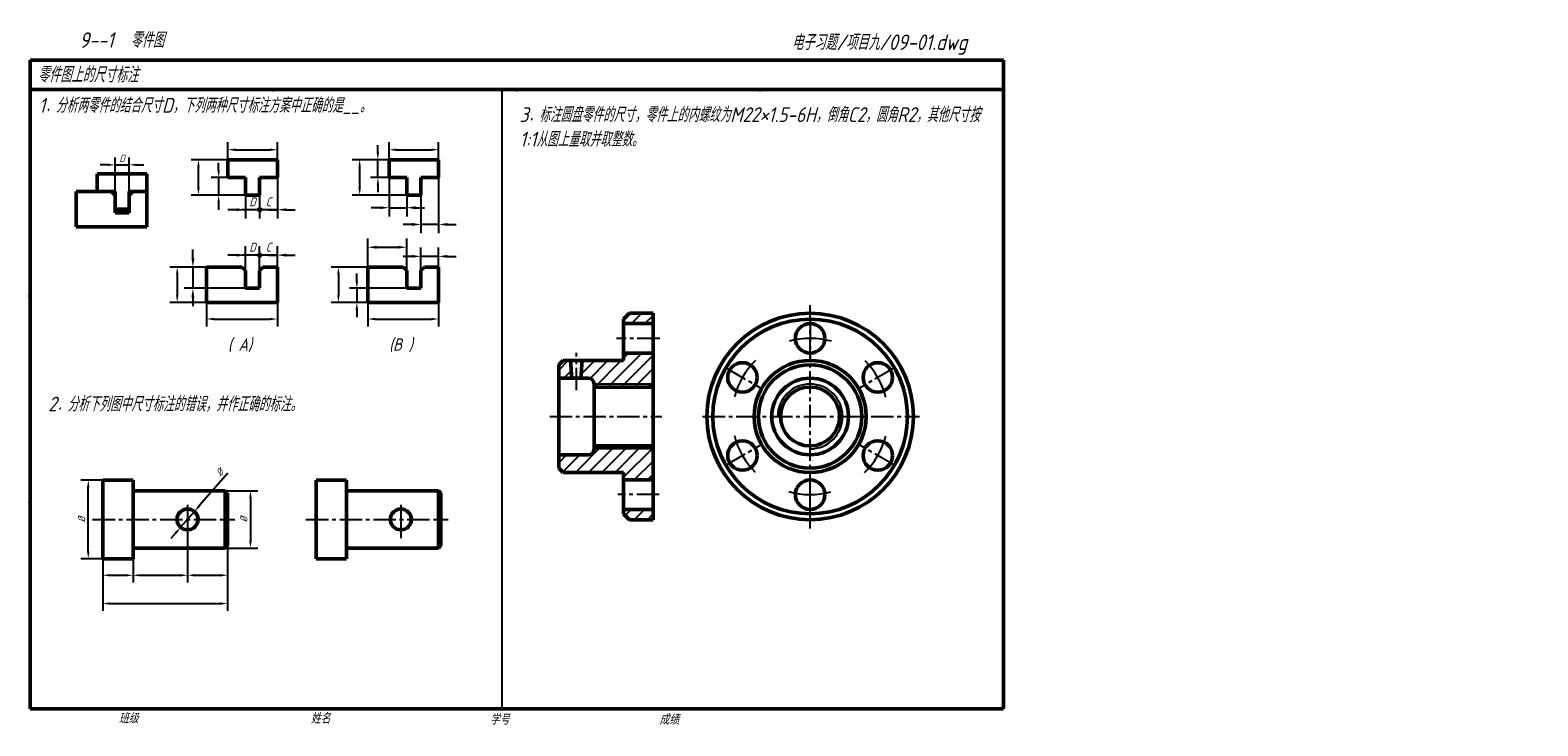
# Model space of a CAD drawing. Header units: millimetres. Extents: x 79 to 590, y 66 to 302.
import ezdxf

# ---------------------------------------------------------------- set-up
doc = ezdxf.new("R2010")
doc.units = ezdxf.units.MM
doc.header["$LTSCALE"] = 0.8
doc.linetypes.add('CENTER2', pattern=[28.575, 19.05, -3.175, 3.175, -3.175])
for name, color, linetype in [('剖面线层', 7, 'Continuous'), ('尺寸层', 221, 'Continuous'), ('细实线层', 7, 'Continuous')]:
    doc.layers.add(name, color=color, linetype=linetype)
for name, color, linetype, lineweight in [('文字层', 227, 'Continuous', 20), ('点画线层', 3, 'CENTER2', 25), ('粗实线层', 7, 'Continuous', 50)]:
    doc.layers.add(name, color=color, linetype=linetype, lineweight=lineweight)
doc.styles.add('工程字体（斜）', font='gbeitc.shx', dxfattribs={"bigfont": 'gbcbig.shx'})
doc.styles.add('工程斜体', font='gbeitc.shx', dxfattribs={"bigfont": 'gbcbig.shx'})
doc.dimstyles.new('gb35', dxfattribs={"dimtxt": 2.5, "dimasz": 2.5, "dimexe": 2.5, "dimexo": 0, "dimgap": 1, "dimtad": 1, "dimdsep": 46, "dimtxsty": '工程字体（斜）', "dimcen": 0, "dimadec": 0, "dimazin": 0, "dimtfac": 1, "dimtmove": 0, "dimatfit": 3, "dimfxl": 0, "dimarcsym": 0})

# ---------------------------------------------------------------- blocks, each defined once
blk = doc.blocks.new('*D21')
at = {"layer": 'Defpoints', "color": 0, "ltscale": 0.5}
for p in [(162.73, 261.64), (145.93, 258.23), (162.73, 258.23)]:
    blk.add_point(p, dxfattribs=at)
at = {"layer": '尺寸层', "color": 0, "lineweight": -2, "ltscale": 0.5}
for p, q in [((145.93, 258.23), (145.93, 264.14)), ((148.43, 261.64), (160.23, 261.64)), ((162.73, 258.23), (162.73, 264.14))]:
    blk.add_line(p, q, dxfattribs=at)
at = {"layer": '尺寸层', "color": 0, "ltscale": 0.5}
for points in [[(148.43, 262.05), (148.43, 261.22), (145.93, 261.64)], [(160.23, 262.05), (160.23, 261.22), (162.73, 261.64)]]:
    blk.add_solid(points, dxfattribs=at)
blk = doc.blocks.new('*D17')
at = {"layer": 'Defpoints', "color": 0, "ltscale": 0.5}
for p in [(145.93, 252.23), (142.82, 246.23), (151.93, 246.23)]:
    blk.add_point(p, dxfattribs=at)
at = {"layer": '尺寸层', "color": 0, "lineweight": -2, "ltscale": 0.5}
for p, q in [((142.82, 254.73), (142.82, 257.23)), ((145.93, 252.23), (140.32, 252.23)), ((142.82, 252.23), (142.82, 246.23)), ((151.93, 246.23), (140.32, 246.23)), ((142.82, 243.73), (142.82, 241.23))]:
    blk.add_line(p, q, dxfattribs=at)
at = {"layer": '尺寸层', "color": 0, "ltscale": 0.5}
for points in [[(142.4, 254.73), (143.23, 254.73), (142.82, 252.23)], [(142.4, 243.73), (143.23, 243.73), (142.82, 246.23)]]:
    blk.add_solid(points, dxfattribs=at)
blk = doc.blocks.new('*D18')
at = {"layer": 'Defpoints', "color": 0, "ltscale": 0.5}
for p in [(135.97, 258.23), (145.93, 258.23), (151.93, 246.23)]:
    blk.add_point(p, dxfattribs=at)
at = {"layer": '尺寸层', "color": 0, "lineweight": -2, "ltscale": 0.5}
for p, q in [((145.93, 258.23), (133.47, 258.23)), ((135.97, 248.73), (135.97, 255.73)), ((151.93, 246.23), (133.47, 246.23))]:
    blk.add_line(p, q, dxfattribs=at)
at = {"layer": '尺寸层', "color": 0, "ltscale": 0.5}
for points in [[(135.56, 255.73), (136.39, 255.73), (135.97, 258.23)], [(135.56, 248.73), (136.39, 248.73), (135.97, 246.23)]]:
    blk.add_solid(points, dxfattribs=at)
blk = doc.blocks.new('*D22')
at = {"layer": 'Defpoints', "color": 0, "ltscale": 0.5}
for p in [(138.73, 221.83), (128.78, 209.83), (138.73, 209.83)]:
    blk.add_point(p, dxfattribs=at)
at = {"layer": '尺寸层', "color": 0, "lineweight": -2, "ltscale": 0.5}
for p, q in [((138.73, 221.83), (126.28, 221.83)), ((128.78, 219.33), (128.78, 212.33)), ((138.73, 209.83), (126.28, 209.83))]:
    blk.add_line(p, q, dxfattribs=at)
at = {"layer": '尺寸层', "color": 0, "ltscale": 0.5}
for points in [[(128.36, 219.33), (129.19, 219.33), (128.78, 221.83)], [(128.36, 212.33), (129.19, 212.33), (128.78, 209.83)]]:
    blk.add_solid(points, dxfattribs=at)
blk = doc.blocks.new('*D23')
at = {"layer": 'Defpoints', "color": 0, "ltscale": 0.5}
for p in [(138.73, 209.83), (162.73, 209.83), (162.73, 204.21)]:
    blk.add_point(p, dxfattribs=at)
at = {"layer": '尺寸层', "color": 0, "lineweight": -2, "ltscale": 0.5}
for p, q in [((138.73, 209.83), (138.73, 201.71)), ((162.73, 209.83), (162.73, 201.71)), ((141.23, 204.21), (160.23, 204.21))]:
    blk.add_line(p, q, dxfattribs=at)
at = {"layer": '尺寸层', "color": 0, "ltscale": 0.5}
for points in [[(141.23, 204.63), (141.23, 203.8), (138.73, 204.21)], [(160.23, 204.63), (160.23, 203.8), (162.73, 204.21)]]:
    blk.add_solid(points, dxfattribs=at)
blk = doc.blocks.new('*D24')
at = {"layer": 'Defpoints', "color": 0, "ltscale": 0.5}
for p in [(217.39, 261.64), (200.59, 258.23), (217.39, 258.23)]:
    blk.add_point(p, dxfattribs=at)
at = {"layer": '尺寸层', "color": 0, "lineweight": -2, "ltscale": 0.5}
for p, q in [((200.59, 258.23), (200.59, 264.14)), ((203.09, 261.64), (214.89, 261.64)), ((217.39, 258.23), (217.39, 264.14))]:
    blk.add_line(p, q, dxfattribs=at)
at = {"layer": '尺寸层', "color": 0, "ltscale": 0.5}
for points in [[(203.09, 262.05), (203.09, 261.22), (200.59, 261.64)], [(214.89, 262.05), (214.89, 261.22), (217.39, 261.64)]]:
    blk.add_solid(points, dxfattribs=at)
blk = doc.blocks.new('*D19')
at = {"layer": 'Defpoints', "color": 0, "ltscale": 0.5}
for p in [(190.64, 258.23), (200.59, 258.23), (206.59, 246.23)]:
    blk.add_point(p, dxfattribs=at)
at = {"layer": '尺寸层', "color": 0, "lineweight": -2, "ltscale": 0.5}
for p, q in [((200.59, 258.23), (188.14, 258.23)), ((190.64, 248.73), (190.64, 255.73)), ((206.59, 246.23), (188.14, 246.23))]:
    blk.add_line(p, q, dxfattribs=at)
at = {"layer": '尺寸层', "color": 0, "ltscale": 0.5}
for points in [[(190.22, 255.73), (191.05, 255.73), (190.64, 258.23)], [(190.22, 248.73), (191.05, 248.73), (190.64, 246.23)]]:
    blk.add_solid(points, dxfattribs=at)
blk = doc.blocks.new('*D25')
at = {"layer": 'Defpoints', "color": 0, "ltscale": 0.5}
for p in [(193.39, 221.83), (183.44, 209.83), (193.39, 209.83)]:
    blk.add_point(p, dxfattribs=at)
at = {"layer": '尺寸层', "color": 0, "lineweight": -2, "ltscale": 0.5}
for p, q in [((193.39, 221.83), (180.94, 221.83)), ((183.44, 219.33), (183.44, 212.33)), ((193.39, 209.83), (180.94, 209.83))]:
    blk.add_line(p, q, dxfattribs=at)
at = {"layer": '尺寸层', "color": 0, "ltscale": 0.5}
for points in [[(183.02, 219.33), (183.86, 219.33), (183.44, 221.83)], [(183.02, 212.33), (183.86, 212.33), (183.44, 209.83)]]:
    blk.add_solid(points, dxfattribs=at)
blk = doc.blocks.new('*D26')
at = {"layer": 'Defpoints', "color": 0, "ltscale": 0.5}
for p in [(193.39, 209.83), (217.39, 209.83), (217.39, 204.21)]:
    blk.add_point(p, dxfattribs=at)
at = {"layer": '尺寸层', "color": 0, "lineweight": -2, "ltscale": 0.5}
for p, q in [((193.39, 209.83), (193.39, 201.71)), ((217.39, 209.83), (217.39, 201.71)), ((195.89, 204.21), (214.89, 204.21))]:
    blk.add_line(p, q, dxfattribs=at)
at = {"layer": '尺寸层', "color": 0, "ltscale": 0.5}
for points in [[(195.89, 204.63), (195.89, 203.8), (193.39, 204.21)], [(214.89, 204.63), (214.89, 203.8), (217.39, 204.21)]]:
    blk.add_solid(points, dxfattribs=at)
blk = doc.blocks.new('*D27')
at = {"layer": 'Defpoints', "color": 0, "ltscale": 0.5}
for p in [(200.59, 258.23), (196.8, 252.23), (200.59, 252.23)]:
    blk.add_point(p, dxfattribs=at)
at = {"layer": '尺寸层', "color": 0, "lineweight": -2, "ltscale": 0.5}
for p, q in [((196.8, 260.73), (196.8, 263.23)), ((200.59, 258.23), (192.3, 258.23)), ((196.8, 252.23), (196.8, 258.23)), ((200.59, 252.23), (194.3, 252.23)), ((196.8, 249.73), (196.8, 247.23))]:
    blk.add_line(p, q, dxfattribs=at)
at = {"layer": '尺寸层', "color": 0, "ltscale": 0.5}
for points in [[(196.39, 260.73), (197.22, 260.73), (196.8, 258.23)], [(196.39, 249.73), (197.22, 249.73), (196.8, 252.23)]]:
    blk.add_solid(points, dxfattribs=at)
blk = doc.blocks.new('*D28')
at = {"layer": 'Defpoints', "color": 0, "ltscale": 0.5}
for p in [(189.68, 214.63), (193.39, 209.83), (206.59, 214.63)]:
    blk.add_point(p, dxfattribs=at)
at = {"layer": '尺寸层', "color": 0, "lineweight": -2, "ltscale": 0.5}
for p, q in [((189.68, 217.13), (189.68, 219.63)), ((193.39, 209.83), (185.18, 209.83)), ((206.59, 214.63), (187.18, 214.63)), ((189.68, 214.63), (189.68, 209.83)), ((189.68, 207.33), (189.68, 204.83))]:
    blk.add_line(p, q, dxfattribs=at)
at = {"layer": '尺寸层', "color": 0, "ltscale": 0.5}
for points in [[(189.26, 217.13), (190.1, 217.13), (189.68, 214.63)], [(189.26, 207.33), (190.1, 207.33), (189.68, 209.83)]]:
    blk.add_solid(points, dxfattribs=at)
blk = doc.blocks.new('*D29')
at = {"layer": 'Defpoints', "color": 0, "ltscale": 0.5}
for p in [(98.61, 149.61), (103.5, 149.61), (103.5, 122.9)]:
    blk.add_point(p, dxfattribs=at)
at = {"layer": '尺寸层', "color": 0, "lineweight": -2, "ltscale": 0.5}
for p, q in [((103.5, 149.61), (96.11, 149.61)), ((98.61, 125.4), (98.61, 147.11)), ((103.5, 122.9), (96.11, 122.9))]:
    blk.add_line(p, q, dxfattribs=at)
at = {"layer": '尺寸层', "color": 0, "ltscale": 0.5}
for points in [[(98.19, 147.11), (99.03, 147.11), (98.61, 149.61)], [(98.19, 125.4), (99.03, 125.4), (98.61, 122.9)]]:
    blk.add_solid(points, dxfattribs=at)
at = {"layer": '尺寸层', "color": 0, "ltscale": 0.5, "insert": (96.36, 136.26), "char_height": 2.5, "attachment_point": 5, "rotation": 90, "style": '工程字体（斜）'}
blk.add_mtext('%%C', dxfattribs=at)
blk = doc.blocks.new('*D30')
at = {"layer": 'Defpoints', "color": 0, "ltscale": 0.5}
for p in [(103.5, 122.9), (113.82, 122.9), (113.82, 117.31)]:
    blk.add_point(p, dxfattribs=at)
at = {"layer": '尺寸层', "color": 0, "lineweight": -2, "ltscale": 0.5}
for p, q in [((103.5, 122.9), (103.5, 114.81)), ((113.82, 122.9), (113.82, 114.81)), ((106, 117.31), (111.32, 117.31))]:
    blk.add_line(p, q, dxfattribs=at)
at = {"layer": '尺寸层', "color": 0, "ltscale": 0.5}
for points in [[(106, 117.73), (106, 116.89), (103.5, 117.31)], [(111.32, 117.73), (111.32, 116.89), (113.82, 117.31)]]:
    blk.add_solid(points, dxfattribs=at)
blk = doc.blocks.new('*D31')
at = {"layer": 'Defpoints', "color": 0, "ltscale": 0.5}
for p in [(132.27, 129.9), (113.82, 122.9), (132.27, 117.31)]:
    blk.add_point(p, dxfattribs=at)
at = {"layer": '尺寸层', "color": 0, "lineweight": -2, "ltscale": 0.5}
for p, q in [((132.27, 129.9), (132.27, 114.81)), ((113.82, 122.9), (113.82, 114.81)), ((116.32, 117.31), (129.77, 117.31))]:
    blk.add_line(p, q, dxfattribs=at)
at = {"layer": '尺寸层', "color": 0, "ltscale": 0.5}
for points in [[(116.32, 117.73), (116.32, 116.89), (113.82, 117.31)], [(129.77, 117.73), (129.77, 116.89), (132.27, 117.31)]]:
    blk.add_solid(points, dxfattribs=at)
blk = doc.blocks.new('*D32')
at = {"layer": 'Defpoints', "color": 0, "ltscale": 0.5}
for p in [(132.27, 129.9), (145.82, 127.38), (145.82, 117.31)]:
    blk.add_point(p, dxfattribs=at)
at = {"layer": '尺寸层', "color": 0, "lineweight": -2, "ltscale": 0.5}
for p, q in [((132.27, 129.9), (132.27, 114.81)), ((145.82, 127.38), (145.82, 114.81)), ((134.77, 117.31), (143.32, 117.31))]:
    blk.add_line(p, q, dxfattribs=at)
at = {"layer": '尺寸层', "color": 0, "ltscale": 0.5}
for points in [[(134.77, 117.73), (134.77, 116.89), (132.27, 117.31)], [(143.32, 117.73), (143.32, 116.89), (145.82, 117.31)]]:
    blk.add_solid(points, dxfattribs=at)
blk = doc.blocks.new('*D20')
at = {"layer": 'Defpoints', "color": 0, "ltscale": 0.5}
for p in [(103.5, 122.9), (145.82, 127.38), (145.82, 107.72)]:
    blk.add_point(p, dxfattribs=at)
at = {"layer": '尺寸层', "color": 0, "lineweight": -2, "ltscale": 0.5}
for p, q in [((103.5, 122.9), (103.5, 105.22)), ((145.82, 127.38), (145.82, 105.22)), ((106, 107.72), (143.32, 107.72))]:
    blk.add_line(p, q, dxfattribs=at)
at = {"layer": '尺寸层', "color": 0, "ltscale": 0.5}
for points in [[(106, 108.13), (106, 107.3), (103.5, 107.72)], [(143.32, 108.13), (143.32, 107.3), (145.82, 107.72)]]:
    blk.add_solid(points, dxfattribs=at)
blk = doc.blocks.new('*D33')
at = {"layer": 'Defpoints', "color": 0, "ltscale": 0.5}
for p in [(144.99, 145.97), (144.99, 126.55), (153.61, 126.55)]:
    blk.add_point(p, dxfattribs=at)
at = {"layer": '尺寸层', "color": 0, "lineweight": -2, "ltscale": 0.5}
for p, q in [((144.99, 145.97), (156.11, 145.97)), ((153.61, 143.47), (153.61, 129.05)), ((144.99, 126.55), (156.11, 126.55))]:
    blk.add_line(p, q, dxfattribs=at)
at = {"layer": '尺寸层', "color": 0, "ltscale": 0.5}
for points in [[(153.2, 143.47), (154.03, 143.47), (153.61, 145.97)], [(153.2, 129.05), (154.03, 129.05), (153.61, 126.55)]]:
    blk.add_solid(points, dxfattribs=at)
at = {"layer": '尺寸层', "color": 0, "ltscale": 0.5, "insert": (151.36, 136.26), "char_height": 2.5, "attachment_point": 5, "rotation": 90, "style": '工程字体（斜）'}
blk.add_mtext('%%C', dxfattribs=at)
blk = doc.blocks.new('*D34')
at = {"layer": 'Defpoints', "color": 0, "ltscale": 0.5}
for p in [(134.61, 138.93), (129.94, 133.58)]:
    blk.add_point(p, dxfattribs=at)
at = {"layer": '尺寸层', "color": 0, "lineweight": -2, "ltscale": 0.5}
for p, q in [((145.99, 151.98), (136.25, 140.82)), ((129.94, 133.58), (134.61, 138.93)), ((128.3, 131.7), (126.65, 129.81))]:
    blk.add_line(p, q, dxfattribs=at)
at = {"layer": '尺寸层', "color": 0, "ltscale": 0.5}
for points in [[(135.94, 141.09), (136.56, 140.54), (134.61, 138.93)], [(127.98, 131.97), (128.61, 131.42), (129.94, 133.58)]]:
    blk.add_solid(points, dxfattribs=at)
at = {"layer": '尺寸层', "color": 0, "ltscale": 0.5, "insert": (143.21, 152.21), "char_height": 2.5, "attachment_point": 5, "rotation": 48.9062, "style": '工程字体（斜）'}
blk.add_mtext('%%C', dxfattribs=at)
blk = doc.blocks.new('*D35')
at = {"layer": 'Defpoints', "color": 0, "ltscale": 0.5}
for p in [(112.49, 256.51), (107.69, 247.45), (112.49, 247.45)]:
    blk.add_point(p, dxfattribs=at)
at = {"layer": '尺寸层', "color": 0, "lineweight": -2, "ltscale": 0.5}
for p, q in [((105.19, 256.51), (102.69, 256.51)), ((107.69, 247.45), (107.69, 259.01)), ((107.69, 256.51), (112.49, 256.51)), ((112.49, 247.45), (112.49, 259.01)), ((114.99, 256.51), (117.49, 256.51))]:
    blk.add_line(p, q, dxfattribs=at)
at = {"layer": '尺寸层', "color": 0, "ltscale": 0.5}
for points in [[(105.19, 256.92), (105.19, 256.09), (107.69, 256.51)], [(114.99, 256.92), (114.99, 256.09), (112.49, 256.51)]]:
    blk.add_solid(points, dxfattribs=at)
at = {"layer": '尺寸层', "color": 0, "ltscale": 0.5, "insert": (110.09, 258.76), "char_height": 2.5, "attachment_point": 5, "style": '工程字体（斜）'}
blk.add_mtext('D', dxfattribs=at)

msp = doc.modelspace()

# ---------------------------------------------------------------- hatches: boundary and pattern name
at = {"layer": '剖面线层', "ltscale": 0.5}
h = msp.add_hatch(dxfattribs=at)
h.set_pattern_fill('ANSI31', style=0)
h.set_pattern_definition([(45, (-6.6376, -14.9818), (-2.245064, 2.245064), [])])
h.paths.add_polyline_path([(262.128, 190.162), (259.628, 190.162), (258.128, 188.662), (258.128, 184.162), (262.628, 184.162)])
h.paths.add_polyline_path([(290.128, 192.662), (280.128, 192.662), (280.128, 190.162), (266.128, 190.162), (265.628, 184.162), (268.128, 184.162, -0.4142136), (270.128, 182.162), (290.128, 182.162)])
h.paths.add_polyline_path([(290.128, 206.162), (282.128, 206.162), (280.128, 204.162), (280.128, 202.662), (290.128, 202.662)])
h.paths.add_polyline_path([(290.128, 182.162), (270.128, 182.162), (270.128, 181.162), (290.128, 181.162)])
h.paths.add_polyline_path([(290.128, 160.162), (270.128, 160.162, -0.4142136), (268.128, 158.162), (258.128, 158.162), (258.128, 153.662), (259.628, 152.162), (280.128, 152.162), (280.128, 149.662), (290.128, 149.662)])
h.paths.add_polyline_path([(290.128, 161.162), (270.128, 161.162), (270.128, 160.162), (290.128, 160.162)])
h.paths.add_polyline_path([(290.128, 139.662), (280.128, 139.662), (280.128, 138.162), (282.128, 136.162), (290.128, 136.162)])

# ---------------------------------------------------------------- linework, layer by layer
at = {"layer": '尺寸层', "color": 7}
for p, q in [((156.725, 252.227), (156.725, 238.279)), ((156.725, 252.227), (156.725, 238.279)), ((162.725, 252.227), (162.725, 238.279)), ((200.59, 252.227), (200.59, 238.966)), ((206.59, 252.227), (206.59, 238.966)), ((211.39, 252.227), (211.39, 233.291)), ((217.39, 252.227), (217.39, 233.291)), ((151.925, 246.227), (151.925, 238.279)), ((148.925, 241.279), (145.925, 241.279)), ((153.725, 241.279), (150.725, 241.279)), ((162.725, 241.279), (151.925, 241.279)), ((159.725, 241.279), (162.725, 241.279)), ((165.725, 241.279), (168.725, 241.279)), ((197.59, 241.966), (194.59, 241.966)), ((200.59, 241.966), (206.59, 241.966)), ((209.59, 241.966), (212.59, 241.966)), ((208.39, 236.291), (205.39, 236.291)), ((217.39, 236.291), (211.39, 236.291)), ((220.39, 236.291), (223.39, 236.291)), ((193.39, 221.826), (193.39, 231.56)), ((206.59, 220.626), (206.59, 231.56)), ((134.096, 224.826), (134.096, 227.826)), ((148.925, 225.88), (145.925, 225.88)), ((153.725, 225.88), (150.725, 225.88)), ((151.925, 220.626), (151.925, 228.88)), ((162.725, 225.88), (151.925, 225.88)), ((156.725, 220.626), (156.725, 228.88)), ((156.725, 220.626), (156.725, 228.88)), ((159.725, 225.88), (162.725, 225.88)), ((162.725, 221.826), (162.725, 228.88)), ((165.725, 225.88), (168.725, 225.88)), ((196.39, 228.56), (203.59, 228.56)), ((208.39, 225.466), (205.39, 225.466)), ((211.39, 220.626), (211.39, 228.466)), ((217.39, 225.466), (211.39, 225.466)), ((217.39, 221.826), (217.39, 228.466)), ((220.39, 225.466), (223.39, 225.466)), ((150.725, 221.826), (131.096, 221.826)), ((134.096, 221.826), (134.096, 214.626)), ((151.925, 214.626), (131.096, 214.626)), ((134.096, 211.626), (134.096, 208.626))]:
    msp.add_line(p, q, dxfattribs=at)
for points in [[(148.925, 241.779), (148.925, 240.779), (151.925, 241.279)], [(165.725, 241.779), (165.725, 240.779), (162.725, 241.279)], [(197.59, 242.466), (197.59, 241.466), (200.59, 241.966)], [(209.59, 242.466), (209.59, 241.466), (206.59, 241.966)], [(208.39, 236.791), (208.39, 235.791), (211.39, 236.291)], [(220.39, 236.791), (220.39, 235.791), (217.39, 236.291)], [(148.925, 226.38), (148.925, 225.38), (151.925, 225.88)], [(165.725, 226.38), (165.725, 225.38), (162.725, 225.88)], [(196.39, 229.06), (196.39, 228.06), (193.39, 228.56)], [(203.59, 229.06), (203.59, 228.06), (206.59, 228.56)], [(208.39, 225.966), (208.39, 224.966), (211.39, 225.466)], [(220.39, 225.966), (220.39, 224.966), (217.39, 225.466)], [(133.596, 224.826), (134.596, 224.826), (134.096, 221.826)], [(133.596, 211.626), (134.596, 211.626), (134.096, 214.626)]]:
    msp.add_solid(points, dxfattribs=at)
at = {"layer": '点画线层', "color": 7, "ltscale": 0.5}
for p, q in [((343.373, 133.207), (343.373, 208.912)), ((343.373, 204.162), (343.373, 190.255)), ((292.407, 197.662), (277.693, 197.662)), ((264.128, 180.058), (264.128, 192.723)), ((314.795, 187.662), (326.838, 180.709)), ((371.952, 187.662), (359.909, 180.709)), ((255.072, 171.162), (293.066, 171.162)), ((306.901, 171.162), (380.472, 171.162)), ((314.795, 154.662), (326.838, 161.616)), ((371.952, 154.662), (359.909, 161.616)), ((343.373, 138.162), (343.373, 152.069)), ((292.187, 144.662), (278.132, 144.662)), ((100.096, 136.257), (148.262, 136.257)), ((172.439, 136.257), (220.605, 136.257))]:
    msp.add_line(p, q, dxfattribs=at)
at = {"layer": '点画线层', "color": 7, "linetype": 'Continuous', "ltscale": 0.5}
for p, q in [((132.273, 141.23), (132.273, 129.903)), ((204.616, 141.23), (204.616, 129.903))]:
    msp.add_line(p, q, dxfattribs=at)
for start, end in [(74.16917, 105.32039), (134.16917, 165.32039), (14.16917, 45.32039), (194.16917, 225.32039), (314.16917, 345.32039), (254.16917, 285.32039)]:
    msp.add_arc((343.373, 171.162), 26.5, start, end, dxfattribs=at)
at = {"layer": '粗实线层', "color": 7, "ltscale": 0.5}
for p, q in [((408.909, 292.03), (78.909, 292.03)), ((78.909, 292.03), (78.909, 282.03)), ((408.909, 282.03), (408.909, 292.03)), ((78.909, 282.03), (78.909, 72.03)), ((238.878, 282.03), (78.909, 282.03)), ((408.909, 282.03), (238.878, 282.03)), ((408.909, 72.03), (408.909, 282.03)), ((162.725, 258.227), (145.925, 258.227)), ((145.925, 258.227), (145.925, 252.227)), ((162.725, 258.227), (162.725, 252.227)), ((217.39, 258.227), (200.59, 258.227)), ((200.59, 258.227), (200.59, 252.227)), ((217.39, 258.227), (217.39, 252.227)), ((118.488, 253.449), (101.688, 253.449)), ((101.688, 253.449), (101.688, 247.449)), ((118.488, 235.449), (118.488, 253.449)), ((145.925, 252.227), (151.925, 252.227)), ((151.925, 246.227), (151.925, 252.227)), ((156.725, 252.227), (162.725, 252.227)), ((156.725, 252.227), (156.725, 246.227)), ((200.59, 252.227), (206.59, 252.227)), ((206.59, 246.227), (206.59, 252.227)), ((211.39, 252.227), (217.39, 252.227)), ((211.39, 252.227), (211.39, 246.227)), ((107.688, 247.449), (94.488, 247.449)), ((94.488, 247.449), (94.488, 235.449)), ((107.688, 246.249), (106.488, 247.449)), ((107.688, 247.449), (107.688, 240.249)), ((112.488, 240.249), (112.488, 247.449)), ((112.488, 247.449), (118.488, 247.449)), ((112.488, 246.249), (113.688, 247.449)), ((151.925, 246.227), (156.725, 246.227)), ((206.59, 246.227), (211.39, 246.227)), ((107.688, 241.449), (112.488, 241.449)), ((94.488, 235.449), (118.488, 235.449)), ((107.688, 240.249), (112.488, 240.249)), ((150.725, 221.826), (138.725, 221.826)), ((138.725, 221.826), (138.725, 209.826)), ((151.925, 220.626), (150.725, 221.826)), ((151.925, 220.626), (151.925, 214.626)), ((156.725, 220.626), (157.925, 221.826)), ((156.725, 214.626), (156.725, 220.626)), ((157.925, 221.826), (162.725, 221.826)), ((162.725, 209.826), (162.725, 221.826)), ((205.39, 221.826), (193.39, 221.826)), ((193.39, 221.826), (193.39, 209.826)), ((206.59, 220.626), (205.39, 221.826)), ((206.59, 220.626), (206.59, 214.626)), ((211.39, 220.626), (212.59, 221.826)), ((211.39, 214.626), (211.39, 220.626)), ((212.59, 221.826), (217.39, 221.826)), ((217.39, 209.826), (217.39, 221.826)), ((138.725, 209.826), (162.725, 209.826)), ((151.925, 214.626), (156.725, 214.626)), ((193.39, 209.826), (217.39, 209.826)), ((206.59, 214.626), (211.39, 214.626)), ((280.128, 204.162), (282.128, 206.162)), ((290.128, 206.162), (282.128, 206.162)), ((290.128, 206.162), (282.128, 206.162)), ((290.128, 171.162), (290.128, 206.162)), ((280.128, 204.162), (280.128, 190.162)), ((290.128, 202.662), (280.128, 202.662)), ((258.128, 188.662), (259.628, 190.162)), ((280.128, 190.162), (259.628, 190.162)), ((262.628, 184.162), (262.128, 190.162)), ((265.628, 184.162), (266.128, 190.162)), ((290.128, 192.662), (280.128, 192.662)), ((258.128, 171.162), (258.128, 188.662)), ((268.128, 184.162), (258.128, 184.162)), ((270.128, 171.162), (270.128, 182.162)), ((290.128, 181.162), (270.128, 181.162)), ((258.128, 171.162), (258.128, 153.662)), ((270.128, 171.162), (270.128, 160.162)), ((290.128, 171.162), (290.128, 136.162)), ((343.373, 171.162), (343.373, 171.162)), ((290.128, 161.162), (270.128, 161.162)), ((268.128, 158.162), (258.128, 158.162)), ((258.128, 153.662), (259.628, 152.162)), ((103.497, 136.257), (103.497, 149.61)), ((113.824, 149.61), (103.497, 149.61)), ((113.824, 149.61), (113.824, 122.905)), ((175.84, 136.257), (175.84, 149.61)), ((186.167, 149.61), (175.84, 149.61)), ((186.167, 149.61), (186.167, 122.905)), ((280.128, 152.162), (259.628, 152.162)), ((280.128, 138.162), (280.128, 152.162)), ((290.128, 149.662), (280.128, 149.662)), ((113.824, 145.966), (144.987, 145.966)), ((144.987, 145.966), (145.816, 145.137)), ((144.987, 145.966), (144.987, 126.548)), ((145.816, 145.137), (145.816, 136.257)), ((186.167, 145.966), (217.33, 145.966)), ((217.33, 145.966), (218.159, 145.137)), ((217.33, 145.966), (217.33, 126.548)), ((218.159, 145.137), (218.159, 136.257)), ((290.128, 139.662), (280.128, 139.662)), ((280.128, 138.162), (282.128, 136.162)), ((103.497, 136.257), (103.497, 122.905)), ((145.816, 127.378), (145.816, 136.257)), ((175.84, 136.257), (175.84, 122.905)), ((218.159, 127.378), (218.159, 136.257)), ((290.128, 136.162), (282.128, 136.162)), ((290.128, 136.162), (282.128, 136.162)), ((113.824, 122.905), (103.497, 122.905)), ((113.824, 126.548), (144.987, 126.548)), ((144.987, 126.548), (145.816, 127.378)), ((186.167, 122.905), (175.84, 122.905)), ((186.167, 126.548), (217.33, 126.548)), ((217.33, 126.548), (218.159, 127.378)), ((78.909, 72.03), (408.909, 72.03))]:
    msp.add_line(p, q, dxfattribs=at)
at = {"layer": '粗实线层', "color": 7}
for centre in [(156.725, 241.279), (156.725, 225.88)]:
    msp.add_circle(centre, 0.36, dxfattribs=at)
at = {"layer": '粗实线层', "color": 7, "ltscale": 0.5}
for centre, radius in [((343.373, 171.162), 35), ((343.373, 171.162), 33), ((343.373, 197.662), 5), ((320.424, 184.412), 5), ((343.373, 171.162), 19), ((366.323, 184.412), 5), ((343.373, 171.162), 17.5), ((343.373, 171.162), 13), ((343.373, 171.162), 10), ((320.424, 157.912), 5), ((366.323, 157.912), 5), ((343.373, 144.662), 5), ((132.273, 136.257), 3.551), ((204.616, 136.257), 3.551)]:
    msp.add_circle(centre, radius, dxfattribs=at)
for centre, start, end in [((268.128, 182.162), 0, 90), ((268.128, 160.162), 270, 0)]:
    msp.add_arc(centre, 2, start, end, dxfattribs=at)
at = {"layer": '粗实线层', "color": 7}
for p in [(161.409, 282.03), (243.909, 282.03), (326.409, 282.03), (78.909, 212.03), (78.909, 142.03)]:
    msp.add_point(p, dxfattribs=at)
at = {"layer": '细实线层', "color": 7}
msp.add_line((238.878, 282.03), (238.878, 72.03), dxfattribs=at)
at = {"layer": '细实线层', "color": 7, "ltscale": 0.5}
for p, q in [((290.128, 182.162), (270.128, 182.162)), ((290.128, 160.162), (270.128, 160.162))]:
    msp.add_line(p, q, dxfattribs=at)
msp.add_arc((343.373, 171.162), 11, 270, 180, dxfattribs=at)
at = {"layer": '细实线层', "color": 7}
for p in [(78.909, 212.03), (78.909, 142.03)]:
    msp.add_point(p, dxfattribs=at)

# ---------------------------------------------------------------- texts
at = {"layer": '尺寸层', "color": 7, "char_height": 3, "attachment_point": 5, "style": '工程字体（斜）'}
for s, insert in [('D', (154.325, 243.979)), ('C', (159.725, 243.979)), ('D', (154.325, 228.58)), ('C', (159.725, 228.58))]:
    msp.add_mtext(s, dxfattribs=dict(at, insert=insert))
at = {"layer": '尺寸层', "color": 7, "ltscale": 0.5, "char_height": 4.2, "width": 14.33595, "attachment_point": 1, "style": '工程斜体'}
for s, insert in [('( A)', (145.961, 197.678)), ('(B )', (200.626, 197.678))]:
    msp.add_mtext(s, dxfattribs=dict(at, insert=insert))
at = {"layer": '文字层', "color": 7, "style": '工程字体（斜）'}
for s, p in [('班级', (108.943, 67.061)), ('姓名', (174.025, 67.037)), ('学号', (234.795, 66.659)), ('成绩', (292.226, 66.659))]:
    msp.add_text(s, height=3.5, dxfattribs=at).set_placement(p)
at = {"layer": '细实线层', "color": 7, "ltscale": 0.5, "style": '工程字体（斜）'}
for s, p in [('    9--1  零件图  ', (84.192, 296.198)), ('电子习题/项目九/09-01.dwg', (337.135, 295.46)), ('零件图上的尺寸标注', (81.497, 284.46))]:
    msp.add_text(s, height=5.25, dxfattribs=at).set_placement(p)
at = {"layer": '细实线层', "color": 7, "ltscale": 0.5, "char_height": 5, "attachment_point": 1, "style": '工程斜体'}
for s, insert, width in [('1．分析两零件的结合尺寸D，下列两种尺寸标注方案中正确的是__。', (81.865, 279.178), 119.89392), ('3．标注圆盘零件的尺寸，零件上的内螺纹为M22×{\\Fgbeitc,gbcbig|c129;1.5-6H}，倒角C2，圆角R2，其他尺寸按1:1从图上量取并取整数。', (244.883, 276.018), 160.02839), ('2．分析下列图中尺寸标注的错误，并作正确的标注。', (85.022, 177.874), 95.99408)]:
    msp.add_mtext(s, dxfattribs=dict(at, insert=insert, width=width))

# ---------------------------------------------------------------- dimensions: what is measured, and where the dimension line sits
at = {"layer": '尺寸层', "color": 7, "ltscale": 0.5}
for base, p1, p2, text, picture, middle in [((162.725, 261.638), (145.925, 258.227), (162.725, 258.227), ' ', '*D21', (154.325, 261.638)), ((217.39, 261.638), (200.59, 258.227), (217.39, 258.227), ' ', '*D24', (208.99, 261.638)), ((112.488, 256.508), (107.688, 247.449), (112.488, 247.449), 'D', '*D35', (110.088, 258.758)), ((162.725, 204.214), (138.725, 209.826), (162.725, 209.826), ' ', '*D23', (150.725, 204.214)), ((217.39, 204.214), (193.39, 209.826), (217.39, 209.826), ' ', '*D26', (205.39, 204.214)), ((113.824, 117.309), (103.497, 122.905), (113.824, 122.905), ' ', '*D30', (108.66, 117.309))]:
    dim = msp.add_linear_dim(base=base, p1=p1, p2=p2, text=text, dimstyle='gb35', dxfattribs=at)
    dim.commit()
    dim.dimension.update_dxf_attribs({"geometry": picture, "text_midpoint": middle})
for base, p1, p2, picture, middle in [((196.803, 252.227), (200.59, 258.227), (200.59, 252.227), '*D27', (193.303, 258.227)), ((189.682, 214.626), (193.39, 209.826), (206.59, 214.626), '*D28', (186.182, 209.826))]:
    dim = msp.add_linear_dim(base=base, p1=p1, p2=p2, angle=90, text=' ', dimstyle='gb35', override={"dimjust": 3}, dxfattribs=at)
    dim.commit()
    dim.dimension.update_dxf_attribs({"geometry": picture, "text_midpoint": middle})
for base, p1, p2, text, picture, middle in [((135.972, 258.227), (151.925, 246.227), (145.925, 258.227), ' ', '*D18', (135.972, 252.227)), ((142.815, 246.227), (145.925, 252.227), (151.925, 246.227), ' ', '*D17', (142.815, 249.227)), ((190.637, 258.227), (206.59, 246.227), (200.59, 258.227), ' ', '*D19', (190.637, 252.227)), ((128.776, 209.826), (138.725, 221.826), (138.725, 209.826), ' ', '*D22', (128.776, 215.826)), ((183.441, 209.826), (193.39, 221.826), (193.39, 209.826), ' ', '*D25', (183.441, 215.826)), ((98.61, 149.61), (103.497, 122.905), (103.497, 149.61), '%%C', '*D29', (96.36, 136.257)), ((153.613, 126.548), (144.987, 145.966), (144.987, 126.548), '%%C', '*D33', (151.363, 136.257))]:
    dim = msp.add_linear_dim(base=base, p1=p1, p2=p2, angle=90, text=text, dimstyle='gb35', dxfattribs=at)
    dim.commit()
    dim.dimension.update_dxf_attribs({"geometry": picture, "text_midpoint": middle})
dim = msp.add_diameter_dim_2p(p1=(129.939, 133.581), p2=(134.607, 138.934), text='%%C', dimstyle='gb35', dxfattribs=at)
dim.commit()
dim.dimension.update_dxf_attribs({"geometry": '*D34', "text_midpoint": (144.901, 150.736), "dimtype": 163})
for base, p1, p2, picture, middle in [((132.273, 117.309), (113.824, 122.905), (132.273, 129.903), '*D31', (123.048, 117.309)), ((145.816, 117.309), (132.273, 129.903), (145.816, 127.378), '*D32', (139.045, 117.309))]:
    dim = msp.add_linear_dim(base=base, p1=p1, p2=p2, text=' ', dimstyle='gb35', override={"dimtmove": 1}, dxfattribs=at)
    dim.commit()
    dim.dimension.update_dxf_attribs({"geometry": picture, "text_midpoint": middle})
dim = msp.add_linear_dim(base=(145.816, 107.718), p1=(103.497, 122.905), p2=(145.816, 127.378), text=' ', dimstyle='gb35', dxfattribs=at)
dim.commit()
dim.dimension.update_dxf_attribs({"geometry": '*D20', "text_midpoint": (124.657, 107.718), "dimtype": 160})

doc.saveas('drawing.dxf')
